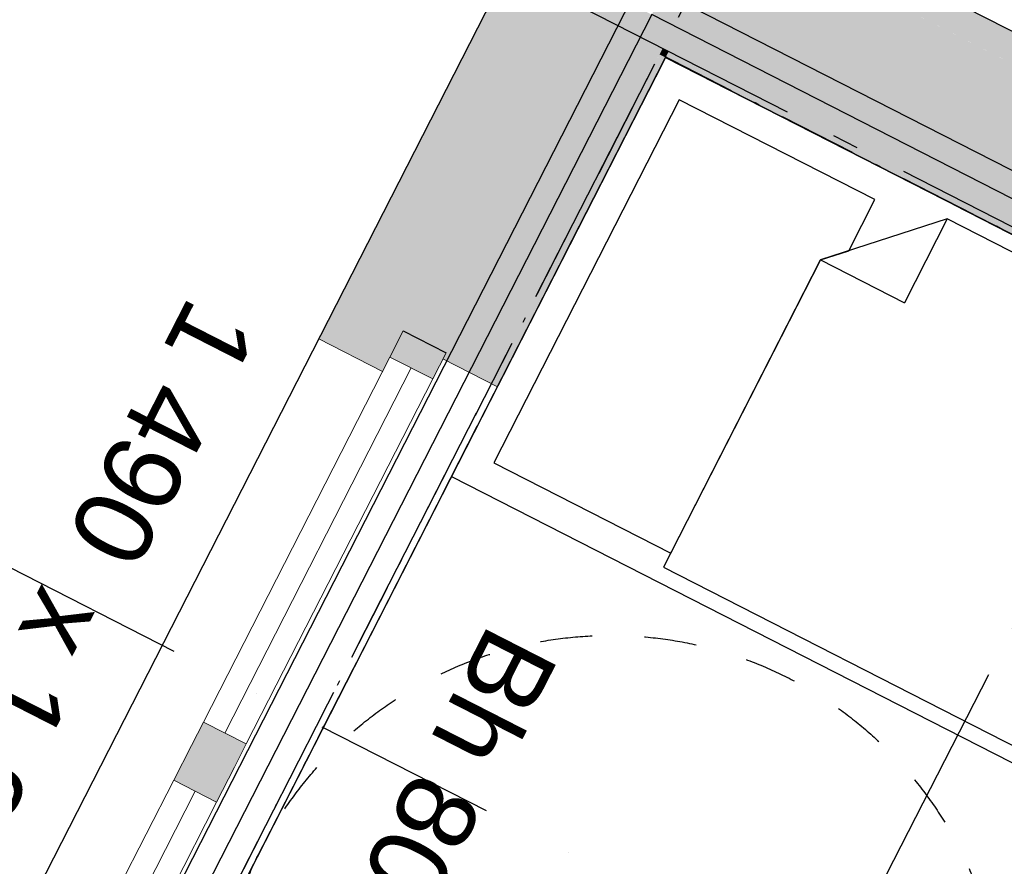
# Model space of a CAD drawing. Header units: millimetres. Extents: x 91549 to 157794, y 81579 to 142563.
# Tile 83 of 112: x 131601 to 133484, y 116942 to 118561. Entities that reach past the tile are written whole.
import ezdxf
from ezdxf.enums import TextEntityAlignment as Align

# ---------------------------------------------------------------- set-up
doc = ezdxf.new("R2010")
doc.units = ezdxf.units.MM
doc.header["$LTSCALE"] = 0.5
doc.header["$MEASUREMENT"] = 0
for name, pattern in [('Akselinje', [1500, 1000, -200, 100, -200]), ('Over snittplan', [520, 300, -100, 20, -100]), ('PLINE', [0]), ('Prikk & stiplet', [1340.555525, 705.555534, -352.777767, 0, -282.222223]), ('Stipling', [400, 200, -200])]:
    doc.linetypes.add(name, pattern=pattern)
for name, color, linetype in [('23-- Yttervegger (Skravur)(Nye konstruksjoner)', 7, 'Continuous'), ('23-- Yttervegger(Nye konstruksjoner)', 7, 'Continuous'), ('244- Vinduer_ dører_ foldevegger(Nye konstruksjoner)', 7, 'Continuous'), ('25-- Dekker(Nye konstruksjoner)', 7, 'Continuous'), ('251- Frittbærende dekker(Nye konstruksjoner)', 7, 'Continuous'), ('68-- Inventar (løst)(Nye konstruksjoner)', 7, 'Continuous'), ('82-- Modullinjer(Nye konstruksjoner)', 7, 'Continuous'), ('842-M___1_100 Målsetting bygning(Nye konstruksjoner)', 7, 'Continuous'), ('852- Snittmarkør', 7, 'Continuous'), ('852- Teknisk_symbolsk informasjon_ bygning(Nye konstruksjoner)', 7, 'Continuous'), ('862- M___BTA(Nye konstruksjoner)', 7, 'Continuous'), ('862- M___BTA(Polylinje)(Nye konstruksjoner)', 7, 'Continuous'), ('862- M___BTA(Tekst)(Nye konstruksjoner)', 7, 'Continuous'), ('862- M___Nettoareal(Nye konstruksjoner)', 7, 'Continuous'), ('862- M___Nettoareal(Polylinje)(Nye konstruksjoner)', 7, 'Continuous'), ('862- M___Nettoareal(Tekst)(Nye konstruksjoner)', 7, 'Continuous'), ('878- Annen overflate_visuell informasjon_snusirkler(Nye konstruksjoner)', 7, 'Continuous')]:
    doc.layers.add(name, color=color, linetype=linetype)
for name, color, linetype, lineweight in [('234- Vinduer_ dører_ porter(Nye konstruksjoner)', 7, 'Continuous', 0), ('235- Utvendig kledning og overflate(Nye konstruksjoner)', 7, 'Continuous', 0), ('236- Innvendig kledning og overflate(Nye konstruksjoner)', 7, 'Continuous', 0), ('256- Faste himlinger og overflatebehandling(Nye konstruksjoner)', 7, 'Continuous', 0)]:
    doc.layers.add(name, color=color, linetype=linetype, lineweight=lineweight)
doc.styles.add('GENERATED_STYLE_1', font='arial.ttf')
doc.styles.add('GENERATED_STYLE_2', font='arial.ttf')
doc.dimstyles.new('GENERATED_STYLE__2', dxfattribs={"dimtxt": 150, "dimasz": 95, "dimexe": 0.18, "dimexo": 0.0625, "dimgap": 0, "dimtad": 1, "dimdec": 0, "dimzin": 0, "dimdsep": 46, "dimtxsty": 'GENERATED_STYLE_1', "dimblk": 'ARROWHEAD_6', "dimblk1": 'ARROWHEAD_6', "dimblk2": 'ARROWHEAD_6', "dimcen": 0.09, "dimse1": 1, "dimse2": 1, "dimclrd": 256, "dimclre": 256, "dimclrt": 256, "dimadec": 1, "dimazin": 0, "dimtfac": 1, "dimtdec": 4, "dimtmove": 0, "dimatfit": 3, "dimfxl": 1, "dimtolj": 1, "dimtzin": 0, "dimarcsym": 0})
doc.dimstyles.new('GENERATED_STYLE__3', dxfattribs={"dimtxt": 200, "dimasz": 190, "dimexe": 0.18, "dimexo": 0.0625, "dimgap": 0, "dimtad": 1, "dimdec": 0, "dimzin": 0, "dimdsep": 46, "dimtxsty": 'GENERATED_STYLE_1', "dimblk": 'ARROWHEAD_6', "dimblk1": 'ARROWHEAD_6', "dimblk2": 'ARROWHEAD_6', "dimcen": 0.09, "dimse1": 1, "dimse2": 1, "dimclrd": 256, "dimclre": 256, "dimclrt": 256, "dimadec": 1, "dimazin": 0, "dimtfac": 1, "dimtdec": 4, "dimtmove": 0, "dimatfit": 3, "dimfxl": 1, "dimtolj": 1, "dimtzin": 0, "dimarcsym": 0})

# ---------------------------------------------------------------- blocks, each defined once
blk = doc.blocks.new('BTA 1. etasje__1_1', base_point=(120149.4, 96764.3))
at = {"layer": '862- M___BTA(Polylinje)(Nye konstruksjoner)', "linetype": 'PLINE', "flags": 128}
blk.add_lwpolyline([(132685.9, 118954.4), (122648.8, 99303.3), (131791.3, 94633.6), (144239.2, 119004.7), (136610.6, 122901.1), (135034.1, 119814.4), (136548, 119041.1), (135713.8, 117407.8)], close=True, dxfattribs=at)
at = {"layer": '862- M___BTA(Tekst)(Nye konstruksjoner)', "style": 'GENERATED_STYLE_1'}
for tag, height, p in [('DUMMY_862', 200, (120572.4, 97678.9)), ('ROOM_NAME', 250, (120922.2, 97443.1)), ('DUMMY_861', 250, (120006.2, 95706.8))]:
    blk.add_attdef(tag, text='', height=height, rotation=242.9436, dxfattribs=at).set_placement(p, align=Align.TOP_LEFT)
blk = doc.blocks.new('Leilighet 1_101_14_1', base_point=(132842.5, 119904.3))
at = {"layer": '862- M___Nettoareal(Polylinje)(Nye konstruksjoner)', "linetype": 'PLINE', "flags": 128}
blk.add_lwpolyline([(132836.6, 118488.9), (129669.9, 112288.8), (136315.2, 108894.6), (139482, 115094.7), (135686.4, 117033.3)], close=True, dxfattribs=at)
at = {"layer": '862- M___Nettoareal(Tekst)(Nye konstruksjoner)', "style": 'GENERATED_STYLE_1'}
for tag, height, p in [('DUMMY_862', 150, (131389.7, 118862)), ('ROOM_NAME', 200, (131669.6, 118673.3)), ('DUMMY_861', 200, (131100.8, 117605.4))]:
    blk.add_attdef(tag, text='', height=height, rotation=242.9436, dxfattribs=at).set_placement(p, align=Align.TOP_LEFT)
blk = doc.blocks.new('Soverom 1_106_32_1', base_point=(134268.8, 115964.9))
at = {"layer": '862- M___Nettoareal(Polylinje)(Nye konstruksjoner)', "linetype": 'PLINE', "flags": 128}
blk.add_lwpolyline([(134627.4, 114822.9), (135742, 117004.9), (135686.4, 117033.3), (132836.6, 118488.9), (131722.1, 116306.8)], close=True, dxfattribs=at)
at = {"layer": '862- M___Nettoareal(Tekst)(Nye konstruksjoner)', "insert": (134503.1, 116589.9), "char_height": 150, "attachment_point": 1, "rotation": 242.9436, "style": 'GENERATED_STYLE_1'}
blk.add_mtext('\\A1;{\\pql;\\pt0,24100;\\fArial|b0|i0|c0|p0;\\W1.000000;8,0\\fArial|b0|i0|c0|p0;\\W1.000000;\\A1{\\H.66x;\\S^  ;}\\fArial|b0|i0|c0|p0;\\W1.000000; m\\fArial|b0|i0|c0|p0;\\W1.000000;\\A1{\\H.66x;\\S2^  ;}}', dxfattribs=at)
at = {"layer": '862- M___Nettoareal(Tekst)(Nye konstruksjoner)', "style": 'GENERATED_STYLE_1'}
for tag, height, p in [('DUMMY_862', 150, (134535.5, 116573.3)), ('ROOM_NAME', 200, (134815.4, 116384.6)), ('DUMMY_861', 200, (134212.1, 115249.2))]:
    blk.add_attdef(tag, text='', height=height, rotation=242.9436, dxfattribs=at).set_placement(p, align=Align.TOP_LEFT)
blk = doc.blocks.new('V-markør NOR[1]_1', base_point=(132182.1, 117207.3))
at = {"layer": '852- Teknisk_symbolsk informasjon_ bygning(Nye konstruksjoner)', "char_height": 150, "attachment_point": 7, "style": 'GENERATED_STYLE_1'}
for s, insert, rotation in [('\\A1;{\\pql;\\pt0;\\fArial|b0|i0|c0|p0;\\W1.000000;\\fArial|b0|i0|c0|p0;\\W1.000000;\\fArial|b0|i0|c0|p0;\\H0.666667x;\\W1.000000;\\fArial|b0|i0|c0|p0;\\H1.500000x;\\W1.000000;}', (132251.9, 118489.5), 332.9436), ('\\A1;{\\pql;\\pt0;\\fArial|b0|i0|c0|p0;\\W1.000000;\\fArial|b0|i0|c0|p0;\\W1.000000;\\fArial|b0|i0|c0|p0;\\W1.000000;\\fArial|b0|i0|c0|p0;\\W1.000000;}', (132115.5, 118222.3), 332.9436), ('\\A1;{\\pql;\\pt0;\\fArial|b0|i0|c0|p0;\\W1.000000;1\xa0490\\fArial|b0|i0|c0|p0;\\W1.000000;\\A1{\\H.66x;\\S^  ;}\\fArial|b0|i0|c0|p0;\\W1.000000; x 1\xa0390\\fArial|b0|i0|c0|p0;\\W1.000000;\\A1{\\H.66x;\\S^  ;}}', (131888, 118057.5), 242.9436), ('\\A1;{\\pql;\\pt0;\\fArial|b0|i0|c0|p0;\\W1.000000;Bh 800\\fArial|b0|i0|c0|p0;\\W1.000000;\\A1{\\H.66x;\\S^  ;}\\fArial|b0|i0|c0|p0;\\W1.000000;\\fArial|b0|i0|c0|p0;\\W1.000000;}', (132461.7, 117430.6), 242.9436)]:
    blk.add_mtext(s, dxfattribs=dict(at, insert=insert, rotation=rotation))
blk = doc.blocks.new('Vindu to-fags[1]_1', base_point=(-1071196.2, -15782375.2))
at = {"layer": '23-- Yttervegger (Skravur)(Nye konstruksjoner)', "linetype": 'Continuous'}
for points in [[(132416.8, 117924), (132334.8, 117965.9), (132309.4, 117916), (132391.3, 117874.1)], [(131930, 117173.3), (132011.9, 117131.4), (132034.7, 117176), (131952.7, 117217.8)], [(132011.9, 117131.4), (131930, 117173.3), (131895.9, 117106.5), (131977.8, 117064.6)]]:
    blk.add_hatch(color=256, dxfattribs=at).paths.add_polyline_path(points)
at = {"layer": '234- Vinduer_ dører_ porter(Nye konstruksjoner)', "linetype": 'PLINE'}
for p, q in [((132309.4, 117916), (132334.8, 117965.9)), ((132173.3, 117950.7), (131574.6, 116778.7)), ((131952.7, 117217.8), (132309.4, 117916)), ((132391.3, 117874.1), (132309.4, 117916)), ((132416.8, 117924), (132391.3, 117874.1)), ((132350.3, 117895.1), (131993.7, 117196.9)), ((132391.3, 117874.1), (132034.7, 117176)), ((132515, 117859.2), (131849.1, 116555.4)), ((131930, 117173.3), (131952.7, 117217.8)), ((131952.7, 117217.8), (132034.7, 117176)), ((131895.9, 117106.5), (131930, 117173.3)), ((132034.7, 117176), (132011.9, 117131.4)), ((132011.9, 117131.4), (131977.8, 117064.6)), ((131693.9, 116711.1), (131895.9, 117106.5)), ((131977.8, 117064.6), (131895.9, 117106.5)), ((131936.9, 117085.6), (131734.9, 116690.1)), ((131977.8, 117064.6), (131775.9, 116669.2))]:
    blk.add_line(p, q, dxfattribs=at)
at = {"layer": '235- Utvendig kledning og overflate(Nye konstruksjoner)', "linetype": 'PLINE'}
for p in [(132212.8, 118028.2), (132295.3, 117888.4)]:
    blk.add_line(p, (132173.3, 117950.7), dxfattribs=at)
at = {"layer": '236- Innvendig kledning og overflate(Nye konstruksjoner)', "linetype": 'PLINE'}
for p in [(132410.8, 117912.4), (132521, 117870.8)]:
    blk.add_line(p, (132515, 117859.2), dxfattribs=at)
at = {"layer": '244- Vinduer_ dører_ foldevegger(Nye konstruksjoner)', "linetype": 'PLINE'}
blk.add_line((132334.8, 117965.9), (132416.8, 117924), dxfattribs=at)
blk.add_line((132334.8, 117965.9), (132416.8, 117924), dxfattribs=at)
at = {"layer": '852- Teknisk_symbolsk informasjon_ bygning(Nye konstruksjoner)'}
blk.add_blockref('V-markør NOR[1]_1', (132182.1, 117207.3), dxfattribs=at)
blk = doc.blocks.new('Seng 01[41]_1', base_point=(134208.4, 116777.6))
at = {"layer": '68-- Inventar (løst)(Nye konstruksjoner)', "linetype": 'PLINE'}
for p, q in [((132836.6, 118488.9), (132427.3, 117687.4)), ((134617.8, 117579.1), (132836.6, 118488.9)), ((133375.2, 118180.1), (133293.3, 118019.8)), ((133133, 118101.7), (133293.3, 118019.8)), ((132427.3, 117687.4), (134208.4, 116777.6))]:
    blk.add_line(p, q, dxfattribs=at)
at = {"layer": '68-- Inventar (løst)(Nye konstruksjoner)', "linetype": 'PLINE', "flags": 128}
for points in [[(133133, 118101.7), (133186.8, 118119.1), (133236.8, 118217.1), (132862.8, 118408.1), (132508, 117713.5), (132846.4, 117540.7)], [(134195.3, 116818), (134577.4, 117566.1), (133375.2, 118180.1), (133133, 118101.7), (132832.8, 117513.9)]]:
    blk.add_lwpolyline(points, close=True, dxfattribs=at)
blk = doc.blocks.new('Standard grid marker[49]_1', base_point=(129773.7, 120067.9))
at = {"layer": '82-- Modullinjer(Nye konstruksjoner)', "linetype": 'Akselinje'}
blk.add_line((129951.8, 119977), (149157.6, 110167.3), dxfattribs=at)
at = {"layer": '82-- Modullinjer(Nye konstruksjoner)', "style": 'GENERATED_STYLE_2'}
blk.add_attdef('AC_MarkerText_1', text='', height=350, rotation=242.9436, dxfattribs=at).set_placement((150008.1, 109652.9), align=Align.TOP_CENTER)
blk = doc.blocks.new('Standard grid marker[52]_1', base_point=(120216.2, 93808.5))
at = {"layer": '82-- Modullinjer(Nye konstruksjoner)', "linetype": 'Akselinje'}
blk.add_line((120307.1, 93986.6), (136894.3, 126461.7), dxfattribs=at)
at = {"layer": '82-- Modullinjer(Nye konstruksjoner)', "style": 'GENERATED_STYLE_2'}
for tag, p in [('AC_MarkerText_1_1', (137439.8, 126889.1)), ('AC_MarkerText_1_0', (120215.8, 93167.2))]:
    blk.add_attdef(tag, text='', height=350, rotation=242.9436, dxfattribs=at).set_placement(p, align=Align.TOP_CENTER)
blk = doc.blocks.new('Standard grid marker[55]_1', base_point=(121195.8, 93308.1))
at = {"layer": '82-- Modullinjer(Nye konstruksjoner)', "linetype": 'Akselinje'}
blk.add_line((121286.7, 93486.2), (137873.9, 125961.4), dxfattribs=at)
at = {"layer": '82-- Modullinjer(Nye konstruksjoner)', "style": 'GENERATED_STYLE_2'}
for tag, p in [('AC_MarkerText_1_1', (138419.4, 126388.8)), ('AC_MarkerText_1_0', (121195.4, 92666.9))]:
    blk.add_attdef(tag, text='', height=350, rotation=242.9436, dxfattribs=at).set_placement(p, align=Align.TOP_CENTER)
blk = doc.blocks.new('*D255', base_point=(-1071196.2, -15782375.2))
at = {"layer": '842-M___1_100 Målsetting bygning(Nye konstruksjoner)', "linetype": 'PLINE'}
for p, q in [((129632.2, 117592.4), (129717.4, 117759.4)), ((129608, 117710), (129674.8, 117675.9)), ((129742.1, 117697.7), (129607.5, 117654.1)), ((129674.8, 117675.9), (131545, 116720.6)), ((131502.3, 116637.2), (131587.6, 116804.1)), ((131477.7, 116698.9), (131612.3, 116742.4)), ((131545, 116720.6), (131611.8, 116686.5))]:
    blk.add_line(p, q, dxfattribs=at)
at = {"layer": '842-M___1_100 Målsetting bygning(Nye konstruksjoner)', "insert": (130394.3, 117342.1), "char_height": 150, "attachment_point": 7, "rotation": 332.9436, "style": 'GENERATED_STYLE_1'}
blk.add_mtext('\\A1;{\\pql;\\fArial|b0|i0|c0|p0;\\W1.000000;2\xa0100}', dxfattribs=at)
blk = doc.blocks.new('ARROWHEAD_6')
at = {"linetype": 'Continuous'}
for p, q in [((-0.5, -0.5), (0.5, 0.5)), ((0, 0), (-1, 0))]:
    blk.add_line(p, q, dxfattribs=at)
blk = doc.blocks.new('*D258', base_point=(-1071196.2, -15782375.2))
at = {"layer": '842-M___1_100 Målsetting bygning(Nye konstruksjoner)', "linetype": 'PLINE'}
for p, q in [((150694.8, 115595.1), (150607.7, 115864.2)), ((150719.5, 115863.2), (150651.2, 115729.6)), ((150484.2, 115814.9), (150818.2, 115644.4)), ((150651.2, 115729.6), (138203.3, 91358.6)), ((138159.8, 91493.1), (138246.9, 91224.1)), ((138036.4, 91443.9), (138370.3, 91273.3)), ((138203.3, 91358.6), (138135.1, 91225))]:
    blk.add_line(p, q, dxfattribs=at)
at = {"layer": '842-M___1_100 Målsetting bygning(Nye konstruksjoner)', "insert": (144653.7, 103899.5), "char_height": 200, "attachment_point": 7, "rotation": 242.9436, "style": 'GENERATED_STYLE_1'}
blk.add_mtext('\\A1;{\\pql;\\fArial|b0|i0|c0|p0;\\W1.000000;27\xa0366}', dxfattribs=at)

msp = doc.modelspace()

# ---------------------------------------------------------------- hatches: boundary and pattern name
at = {"layer": '23-- Yttervegger (Skravur)(Nye konstruksjoner)', "linetype": 'Continuous'}
for points in [[(132694.2, 118928.8), (135705.2, 117390.9), (135713.8, 117407.8), (132702.8, 118945.8)], [(132212.8, 118028.2), (132229.7, 118019.5), (132694.2, 118928.8), (132677.3, 118937.5)], [(132709.9, 118880.4), (135705.7, 117350.2), (135722.1, 117382.3), (132726.2, 118912.5)], [(132677.8, 118896.8), (132229.7, 118019.5), (132261.8, 118003.2), (132709.9, 118880.4)], [(132719.9, 118849.4), (135727.3, 117313.4), (135737.8, 117333.8), (132730.3, 118869.9)], [(132699.4, 118859.9), (132261.8, 118003.2), (132282.3, 117992.7), (132719.9, 118849.4)], [(132282.3, 117992.7), (132290.3, 117988.6), (132723.8, 118837.3), (132715.8, 118841.4)], [(132723.8, 118837.3), (135743.7, 117294.9), (135747.8, 117302.9), (132727.9, 118845.4)], [(132900.1, 118747.3), (132810.1, 118570.9), (135661.6, 117114.5), (135751.7, 117290.8)], [(132633.7, 118661), (132290.3, 117988.6), (132334.8, 117965.9), (132416.8, 117924), (132466.6, 117898.5), (132810.1, 118570.9)], [(132810.1, 118570.9), (132788.2, 118528.2), (132831, 118506.4)], [(132852.8, 118549.1), (132810.1, 118570.9), (132831, 118506.4)], [(132852.8, 118549.1), (132831, 118506.4), (135816.1, 116981.7), (135838, 117024.4)], [(132788.2, 118528.2), (132466.6, 117898.5), (132509.4, 117876.7), (132831, 118506.4)], [(132825.1, 118494.8), (132509.4, 117876.7), (132521, 117870.8), (132836.6, 118488.9)], [(132831, 118506.4), (132825.1, 118494.8), (132836.6, 118488.9)], [(132842.6, 118500.5), (132831, 118506.4), (132836.6, 118488.9)], [(132842.6, 118500.5), (132836.6, 118488.9), (135853, 116948.2), (135858.9, 116959.8)], [(132173.3, 117950.7), (132295.3, 117888.4), (132303.9, 117905.3), (132198.8, 117959), (132229.7, 118019.5), (132212.8, 118028.2)], [(132198.8, 117959), (132303.9, 117905.3), (132320.3, 117937.4), (132247.2, 117974.7), (132261.8, 118003.2), (132229.7, 118019.5)], [(132247.2, 117974.7), (132320.3, 117937.4), (132330.7, 117957.9), (132278.2, 117984.7), (132282.3, 117992.7), (132261.8, 118003.2)], [(132278.2, 117984.7), (132330.7, 117957.9), (132334.8, 117965.9), (132290.3, 117988.6), (132282.3, 117992.7)], [(132521, 117870.8), (132509.4, 117876.7), (132416.8, 117924), (132410.8, 117912.4), (132515, 117859.2)]]:
    msp.add_hatch(color=256, dxfattribs=at).paths.add_polyline_path(points)

# ---------------------------------------------------------------- linework, layer by layer
at = {"layer": '23-- Yttervegger(Nye konstruksjoner)', "linetype": 'PLINE'}
msp.add_line((132334.8, 117965.9), (132416.8, 117924), dxfattribs=at)
at = {"layer": '235- Utvendig kledning og overflate(Nye konstruksjoner)', "linetype": 'PLINE'}
for p in [(132212.8, 118028.2), (132295.3, 117888.4)]:
    msp.add_line(p, (132173.3, 117950.7), dxfattribs=at)
at = {"layer": '235- Utvendig kledning og overflate(Nye konstruksjoner)', "linetype": 'PLINE', "flags": 128}
for points in [[(132685.9, 118954.4), (132212.8, 118028.2)], [(135713.8, 117407.8), (132702.8, 118945.8)]]:
    msp.add_lwpolyline(points, dxfattribs=at)
at = {"layer": '236- Innvendig kledning og overflate(Nye konstruksjoner)', "linetype": 'PLINE'}
for p in [(132410.8, 117912.4), (132521, 117870.8)]:
    msp.add_line(p, (132515, 117859.2), dxfattribs=at)
at = {"layer": '236- Innvendig kledning og overflate(Nye konstruksjoner)', "linetype": 'PLINE', "flags": 128}
for points in [[(132521, 117870.8), (132836.6, 118488.9)], [(132836.6, 118488.9), (135742, 117004.9)]]:
    msp.add_lwpolyline(points, dxfattribs=at)
at = {"layer": '25-- Dekker(Nye konstruksjoner)', "linetype": 'PLINE', "flags": 128}
for points in [[(143920.3, 118901.4), (131688, 94952.5), (122967.7, 99406.6), (132789.2, 118635.5), (135818.5, 117088.2), (136868.4, 119143.6), (135352.9, 119917.7), (136713.9, 122582.2)], [(123114.3, 99454.1), (132836.6, 118488.9), (135864, 116942.6), (136899.2, 118969.5), (142398.2, 116160.9), (131640.6, 95099.2)]]:
    msp.add_lwpolyline(points, close=True, dxfattribs=at)
at = {"layer": '25-- Dekker(Nye konstruksjoner)', "linetype": 'Over snittplan', "flags": 128}
msp.add_lwpolyline([(143773.7, 118853.9), (131640.6, 95099.2), (123114.3, 99454.1), (132836.6, 118488.9), (135864.6, 116942.3), (137013.5, 119191.9), (135499.6, 119965.2), (136761.4, 122435.6)], close=True, dxfattribs=at)
at = {"layer": '251- Frittbærende dekker(Nye konstruksjoner)', "linetype": 'PLINE', "flags": 128}
msp.add_lwpolyline([(132810.1, 118570.9), (123032.3, 99427.5), (129962.6, 95887.7), (130508.4, 96956.4), (132213, 96085.8), (143855.7, 118880.5), (140164.4, 120765.9), (138874.8, 118241.2), (136959.2, 119219.6), (135838, 117024.4)], close=True, dxfattribs=at)
msp.add_lwpolyline([(132810.1, 118570.9), (123032.3, 99427.5), (129962.6, 95887.7), (130508.4, 96956.4), (132213, 96085.8), (143855.7, 118880.5), (140164.4, 120765.9), (138874.8, 118241.2), (136959.2, 119219.6), (135838, 117024.4)], close=True, dxfattribs=at)
at = {"layer": '251- Frittbærende dekker(Nye konstruksjoner)', "linetype": 'Over snittplan', "flags": 128}
msp.add_lwpolyline([(123103, 99460.4), (129759.6, 96059.9), (130305.5, 97128.5), (132186.6, 96168.3), (137331.9, 106241.8), (142231.7, 103739.2), (144436, 108059.3), (139760.6, 110447.3), (142029.2, 114889), (146704.7, 112500.9), (147855.7, 114750), (143177.6, 117137.2), (142620, 116046.1), (137950, 118432.6), (136914.3, 116405.9), (132825.4, 118495.4)], close=True, dxfattribs=at)
at = {"layer": '256- Faste himlinger og overflatebehandling(Nye konstruksjoner)', "linetype": 'PLINE', "flags": 128}
msp.add_lwpolyline([(133487.4, 118545), (132347.8, 119127.1)], dxfattribs=at)
at = {"layer": '852- Snittmarkør', "linetype": 'Prikk & stiplet'}
msp.add_line((128000, 119343.4), (149692.2, 108263.8), dxfattribs=at)
at = {"layer": '878- Annen overflate_visuell informasjon_snusirkler(Nye konstruksjoner)', "linetype": 'Stipling'}
msp.add_circle((132731.2, 116633.6), 750, dxfattribs=at)

# ---------------------------------------------------------------- block references
at = {"layer": '244- Vinduer_ dører_ foldevegger(Nye konstruksjoner)', "linetype": 'PLINE'}
msp.add_blockref('Vindu to-fags[1]_1', (-1071196.2, -15782375.2), dxfattribs=at)
at = {"layer": '68-- Inventar (løst)(Nye konstruksjoner)', "linetype": 'PLINE'}
msp.add_blockref('Seng 01[41]_1', (134208.4, 116777.6), dxfattribs=at)
at = {"layer": '82-- Modullinjer(Nye konstruksjoner)', "linetype": 'PLINE'}
for name, p in [('Standard grid marker[52]_1', (120216.2, 93808.5)), ('Standard grid marker[55]_1', (121195.8, 93308.1)), ('Standard grid marker[49]_1', (129773.7, 120067.9))]:
    msp.add_blockref(name, p, dxfattribs=at)
at = {"layer": '862- M___BTA(Nye konstruksjoner)', "linetype": 'Continuous'}
msp.add_blockref('BTA 1. etasje__1_1', (120149.4, 96764.3), dxfattribs=at)
at = {"layer": '862- M___Nettoareal(Nye konstruksjoner)', "linetype": 'Continuous'}
ref = msp.add_blockref('Leilighet 1_101_14_1', (132842.5, 119904.3), dxfattribs=at)
ref.add_attrib('ROOM_NAME', 'Leilighet 1', dxfattribs={"layer": '862- M___Nettoareal(Tekst)(Nye konstruksjoner)', "color": 7, "height": 200, "rotation": 242.9436, "style": 'GENERATED_STYLE_1'}).set_placement((131669.6, 118673.3), align=Align.TOP_LEFT)
msp.add_blockref('Soverom 1_106_32_1', (134268.8, 115964.9), dxfattribs=at)

# ---------------------------------------------------------------- dimensions: what is measured, and where the dimension line sits
at = {"layer": '842-M___1_100 Målsetting bygning(Nye konstruksjoner)', "linetype": 'Continuous'}
for base, p1, p2, angle, dimstyle, picture, middle, turn in [((138203.3, 91358.6), (144239.2, 119004.7), (131791.3, 94633.6), 242.9436, 'GENERATED_STYLE__3', '*D258', (144552.1, 103480.7), 242.9436), ((131545, 116720.6), (129538.3, 117408.7), (131408.5, 116453.5), 332.9436, 'GENERATED_STYLE__2', '*D255', (130657.6, 117291.8), 332.9436)]:
    dim = msp.add_linear_dim(base=base, p1=p1, p2=p2, angle=angle, dimstyle=dimstyle, dxfattribs=at)
    dim.commit()
    dim.dimension.update_dxf_attribs({"geometry": picture, "text_midpoint": middle, "dimtype": 160, "text_rotation": turn})

doc.saveas('drawing.dxf')
